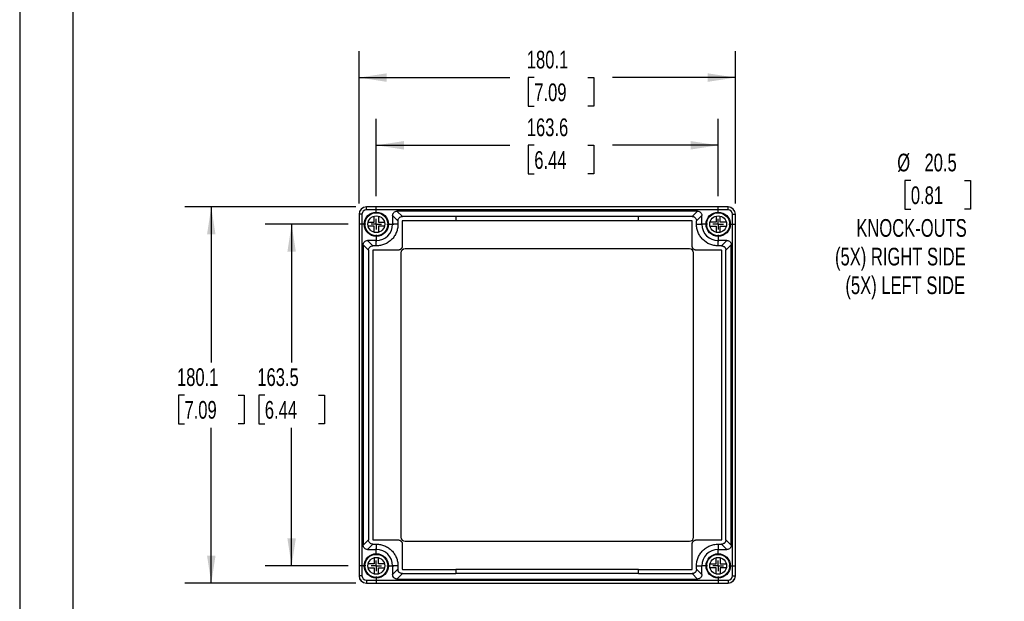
# Model space of a CAD drawing. Header units: millimetres. Extents: x 0 to 1118, y 0 to 864.
# Tile 2 of 5: x 0 to 471, y 307 to 585. Entities that reach past the tile are written whole.
import ezdxf

# ---------------------------------------------------------------- set-up
doc = ezdxf.new("R2010")
doc.units = ezdxf.units.MM
doc.header["$LTSCALE"] = 4
doc.linetypes.add('CENTERX2', pattern=[20.32, 12.7, -2.54, 2.54, -2.54])
doc.layers.add('CENTER', color=40, linetype='CENTERX2')
doc.layers.add('DIMENSIONS', color=140, linetype='Continuous', lineweight=25)
doc.layers.add('TEXT', color=140, linetype='Continuous', lineweight=25)
doc.styles.add('SLDTEXTSTYLE0', font='TXT', dxfattribs={"width": 0.7})
doc.dimstyles.new('SLDDIMSTYLE0', dxfattribs={"dimtxt": 8.632031, "dimasz": 13.208, "dimexe": 0, "dimexo": 0.0625, "dimgap": 2.158008, "dimtad": 0, "dimtih": 1, "dimtoh": 1, "dimdec": 1, "dimrnd": 1e-09, "dimzin": 12, "dimdsep": 46, "dimtxsty": 'SLDTEXTSTYLE0', "dimsah": 1, "dimcen": 0.09, "dimadec": 0, "dimazin": 3, "dimtfac": 1, "dimtdec": 1, "dimtofl": 0, "dimtmove": 0, "dimatfit": 3, "dimfxl": 0, "dimfrac": 2, "dimtolj": 1, "dimtzin": 12, "dimarcsym": 0})
doc.dimstyles.new('SLDDIMSTYLE1', dxfattribs={"dimtxt": 8.632031, "dimasz": 13.208, "dimexe": 0, "dimexo": 0.0625, "dimgap": 2.158008, "dimtad": 0, "dimtih": 1, "dimtoh": 1, "dimdec": 1, "dimrnd": 1e-09, "dimzin": 12, "dimdsep": 46, "dimtxsty": 'SLDTEXTSTYLE0', "dimsah": 1, "dimcen": 0, "dimadec": 0, "dimazin": 3, "dimtfac": 1, "dimtdec": 1, "dimtofl": 0, "dimtmove": 0, "dimatfit": 3, "dimfxl": 0, "dimfrac": 2, "dimtolj": 1, "dimtzin": 12, "dimarcsym": 0})

# ---------------------------------------------------------------- blocks, each defined once
blk = doc.blocks.new('_D')
at = {"layer": 'DIMENSIONS'}
for p, q in [((170.69, 500.77), (170.69, 537.82)), ((334.29, 500.77), (334.29, 537.82)), ((170.69, 525.12), (234.59, 525.12)), ((246.29, 525.12), (243.39, 525.12)), ((243.39, 525.12), (243.39, 511.41)), ((271.94, 525.12), (274.84, 525.12)), ((274.84, 525.12), (274.84, 511.41)), ((334.29, 525.12), (283.64, 525.12)), ((243.39, 511.41), (246.29, 511.41)), ((274.84, 511.41), (271.94, 511.41))]:
    blk.add_line(p, q, dxfattribs=at)
for points in [[(170.69, 525.12), (183.9, 523.09), (183.9, 527.16)], [(334.29, 525.12), (321.08, 527.16), (321.08, 523.09)]]:
    blk.add_solid(points, dxfattribs=at)
at = {"layer": 'DIMENSIONS', "char_height": 8.467, "attachment_point": 1, "style": 'SLDTEXTSTYLE0'}
for s, insert in [('163.6', (242.7, 537.97)), ('6.44', (246.29, 522.32))]:
    blk.add_mtext(s, dxfattribs=dict(at, insert=insert))
blk = doc.blocks.new('_D_1')
at = {"layer": 'DIMENSIONS'}
for p, q in [((162.44, 497.23), (162.44, 570.24)), ((342.54, 497.23), (342.54, 570.24)), ((162.44, 557.54), (234.59, 557.54)), ((246.29, 557.54), (243.39, 557.54)), ((243.39, 557.54), (243.39, 543.82)), ((271.94, 557.54), (274.84, 557.54)), ((274.84, 557.54), (274.84, 543.82)), ((342.54, 557.54), (283.64, 557.54)), ((243.39, 543.82), (246.29, 543.82)), ((274.84, 543.82), (271.94, 543.82))]:
    blk.add_line(p, q, dxfattribs=at)
for points in [[(162.44, 557.54), (175.65, 555.5), (175.65, 559.57)], [(342.54, 557.54), (329.33, 559.57), (329.33, 555.5)]]:
    blk.add_solid(points, dxfattribs=at)
at = {"layer": 'DIMENSIONS', "char_height": 8.467, "attachment_point": 1, "style": 'SLDTEXTSTYLE0'}
for s, insert in [('180.1', (242.7, 570.38)), ('7.09', (246.29, 554.73))]:
    blk.add_mtext(s, dxfattribs=dict(at, insert=insert))
blk = doc.blocks.new('_D_2')
at = {"layer": 'DIMENSIONS'}
for p, q in [((157.27, 487.35), (117.45, 487.35)), ((130.15, 487.35), (130.15, 421.21)), ((117.32, 405.56), (114.42, 405.56)), ((114.42, 405.56), (114.42, 391.84)), ((142.97, 405.56), (145.87, 405.56)), ((145.87, 405.56), (145.87, 391.84)), ((114.42, 391.84), (117.32, 391.84)), ((145.87, 391.84), (142.97, 391.84)), ((130.15, 323.85), (130.15, 389.91)), ((157.27, 323.85), (117.45, 323.85))]:
    blk.add_line(p, q, dxfattribs=at)
for points in [[(130.15, 487.35), (128.12, 474.15), (132.18, 474.15)], [(130.15, 323.85), (132.18, 337.06), (128.12, 337.06)]]:
    blk.add_solid(points, dxfattribs=at)
at = {"layer": 'DIMENSIONS', "char_height": 8.467, "attachment_point": 1, "style": 'SLDTEXTSTYLE0'}
for s, insert in [('163.5', (113.73, 418.41)), ('6.44', (117.32, 402.75))]:
    blk.add_mtext(s, dxfattribs=dict(at, insert=insert))
blk = doc.blocks.new('_D_3')
at = {"layer": 'DIMENSIONS'}
for p, q in [((160.86, 495.65), (79, 495.65)), ((91.7, 495.65), (91.7, 421.21)), ((78.87, 405.56), (75.98, 405.56)), ((75.98, 405.56), (75.98, 391.84)), ((104.53, 405.56), (107.42, 405.56)), ((107.42, 405.56), (107.42, 391.84)), ((75.98, 391.84), (78.87, 391.84)), ((107.42, 391.84), (104.53, 391.84)), ((91.7, 315.55), (91.7, 389.91)), ((160.86, 315.55), (79, 315.55))]:
    blk.add_line(p, q, dxfattribs=at)
for points in [[(91.7, 495.65), (89.67, 482.45), (93.73, 482.45)], [(91.7, 315.55), (93.73, 328.76), (89.67, 328.76)]]:
    blk.add_solid(points, dxfattribs=at)
at = {"layer": 'DIMENSIONS', "char_height": 8.467, "attachment_point": 1, "style": 'SLDTEXTSTYLE0'}
for s, insert in [('180.1', (75.28, 418.41)), ('7.09', (78.87, 402.75))]:
    blk.add_mtext(s, dxfattribs=dict(at, insert=insert))
blk = doc.blocks.new('SW_CENTERMARKSYMBOL_0')
at = {"layer": 'CENTER', "color": 0}
for p, q in [((0, 5.08), (0, 8.04)), ((-5.08, 0), (-8.04, 0)), ((0, 0), (-2.54, 0)), ((0, 0), (0, 2.54)), ((0, 0), (0, -2.54)), ((0, 0), (2.54, 0)), ((5.08, 0), (8.04, 0)), ((0, -5.08), (0, -8.04))]:
    blk.add_line(p, q, dxfattribs=at)
blk = doc.blocks.new('SW_CENTERMARKSYMBOL_1')
at = {"layer": 'CENTER', "color": 0}
for p, q in [((0, 5.08), (0, 8.34)), ((-5.08, 0), (-8.34, 0)), ((0, 0), (-2.54, 0)), ((0, 0), (0, 2.54)), ((0, 0), (0, -2.54)), ((0, 0), (2.54, 0)), ((5.08, 0), (8.34, 0)), ((0, -5.08), (0, -8.34))]:
    blk.add_line(p, q, dxfattribs=at)
blk = doc.blocks.new('SW_CENTERMARKSYMBOL_2')
at = {"layer": 'CENTER', "color": 0}
for p, q in [((0, 5.08), (0, 8.34)), ((-5.08, 0), (-8.34, 0)), ((0, 0), (-2.54, 0)), ((0, 0), (0, 2.54)), ((0, 0), (0, -2.54)), ((0, 0), (2.54, 0)), ((5.08, 0), (8.34, 0)), ((0, -5.08), (0, -8.34))]:
    blk.add_line(p, q, dxfattribs=at)
blk = doc.blocks.new('SW_CENTERMARKSYMBOL_3')
at = {"layer": 'CENTER', "color": 0}
for p, q in [((0, 5.08), (0, 8.34)), ((-5.08, 0), (-8.34, 0)), ((0, 0), (-2.54, 0)), ((0, 0), (0, 2.54)), ((0, 0), (0, -2.54)), ((0, 0), (2.54, 0)), ((5.08, 0), (8.34, 0)), ((0, -5.08), (0, -8.34))]:
    blk.add_line(p, q, dxfattribs=at)
blk = doc.blocks.new('_D_6')
at = {"layer": 'DIMENSIONS'}
for p, q in [((426.51, 508.26), (423.61, 508.26)), ((423.61, 508.26), (423.61, 494.54)), ((452.16, 508.26), (455.06, 508.26)), ((455.06, 508.26), (455.06, 494.54)), ((423.61, 494.54), (426.51, 494.54)), ((455.06, 494.54), (452.16, 494.54)), ((517.03, 482.01), (494.8, 482.01)), ((596.34, 460.76), (517.03, 482.01))]:
    blk.add_line(p, q, dxfattribs=at)
blk.add_solid([(596.34, 460.76), (584.1, 466.14), (583.05, 462.21)], dxfattribs=at)
at = {"layer": 'DIMENSIONS', "attachment_point": 1, "style": 'SLDTEXTSTYLE0'}
for s, insert, char_height in [('%%c', (419.99, 521.11), 8.467), ('20.5', (433.03, 521.11), 8.467), ('0.81', (426.51, 505.46), 8.467), ('KNOCK-OUTS', (400.42, 489.81), 8.467), ('(5X) RIGHT SIDE', (390.22, 476.09), 8.4667), ('(5X) LEFT SIDE', (395.19, 462.37), 8.4667)]:
    blk.add_mtext(s, dxfattribs=dict(at, insert=insert, char_height=char_height))

msp = doc.modelspace()

# ---------------------------------------------------------------- linework, layer by layer
at = {"color": 7, "linetype": 'Continuous'}
msp.add_line((0.01, 863.61), (0.01, 0.01), dxfattribs=at)
for p, q in [((339.04, 495.65), (165.94, 495.65)), ((165.94, 494.21), (165.94, 495.6)), ((339.04, 495.6), (165.94, 495.6)), ((339.04, 494.21), (339.04, 495.6)), ((162.44, 492.15), (162.44, 319.05)), ((163.83, 492.1), (162.44, 492.1)), ((162.44, 492.1), (162.44, 319.1)), ((163.83, 492.1), (163.83, 319.1)), ((339.04, 494.21), (165.94, 494.21)), ((169.69, 488.35), (169.69, 491.23)), ((171.69, 491.23), (171.69, 488.35)), ((181.06, 488.99), (178.49, 491.56)), ((178.49, 491.56), (178.49, 487.35)), ((180.58, 493.65), (183.15, 491.09)), ((324.39, 493.65), (180.58, 493.65)), ((208.78, 491.09), (183.15, 491.09)), ((208.78, 491.09), (208.78, 489.03)), ((296.19, 491.09), (208.78, 491.09)), ((296.19, 489.03), (296.19, 491.09)), ((321.82, 491.09), (324.39, 493.65)), ((326.49, 491.56), (323.92, 488.99)), ((326.49, 487.35), (326.49, 491.56)), ((333.29, 491.23), (333.29, 488.35)), ((335.29, 488.35), (335.29, 491.23)), ((341.14, 319.1), (341.14, 492.1)), ((341.14, 492.1), (342.54, 492.1)), ((342.54, 319.05), (342.54, 492.15)), ((342.54, 319.1), (342.54, 492.1)), ((166.81, 488.35), (169.69, 488.35)), ((169.69, 486.35), (166.81, 486.35)), ((169.69, 483.48), (169.69, 486.35)), ((171.69, 488.35), (174.56, 488.35)), ((171.69, 486.35), (171.69, 483.48)), ((174.56, 486.35), (171.69, 486.35)), ((181.06, 487.35), (178.49, 487.35)), ((181.06, 488.99), (181.06, 487.35)), ((296.19, 489.03), (208.78, 489.03)), ((323.92, 487.35), (323.92, 488.99)), ((323.92, 487.35), (326.49, 487.35)), ((333.29, 488.35), (330.41, 488.35)), ((330.41, 486.35), (333.29, 486.35)), ((333.29, 486.35), (333.29, 483.48)), ((338.16, 488.35), (335.29, 488.35)), ((335.29, 486.35), (338.16, 486.35)), ((335.29, 483.48), (335.29, 486.35)), ((166.96, 474.89), (164.39, 477.46)), ((164.39, 477.46), (164.39, 333.75)), ((166.48, 479.55), (169.05, 476.99)), ((170.69, 479.55), (166.48, 479.55)), ((170.69, 476.99), (169.05, 476.99)), ((170.69, 476.99), (170.69, 479.55)), ((334.29, 476.99), (334.29, 479.55)), ((338.49, 479.55), (334.29, 479.55)), ((335.92, 476.99), (334.29, 476.99)), ((335.92, 476.99), (338.49, 479.55)), ((340.59, 477.46), (338.02, 474.89)), ((340.59, 333.75), (340.59, 477.46)), ((166.96, 474.89), (166.96, 336.32)), ((182.44, 473.6), (182.44, 337.6)), ((320.54, 475.6), (184.44, 475.6)), ((322.54, 337.6), (322.54, 473.6)), ((338.02, 336.32), (338.02, 474.89)), ((164.39, 333.75), (166.96, 336.32)), ((184.44, 335.6), (320.54, 335.6)), ((338.02, 336.32), (340.59, 333.75)), ((169.05, 334.22), (166.48, 331.65)), ((166.48, 331.65), (170.69, 331.65)), ((169.05, 334.22), (170.69, 334.22)), ((170.69, 334.22), (170.69, 331.65)), ((334.29, 334.22), (335.92, 334.22)), ((334.29, 334.22), (334.29, 331.65)), ((334.29, 331.65), (338.49, 331.65)), ((338.49, 331.65), (335.92, 334.22)), ((169.69, 327.73), (169.69, 324.85)), ((171.69, 324.85), (171.69, 327.73)), ((333.29, 324.85), (333.29, 327.73)), ((335.29, 327.73), (335.29, 324.85)), ((169.69, 324.85), (166.81, 324.85)), ((166.81, 322.85), (169.69, 322.85)), ((169.69, 322.85), (169.69, 319.98)), ((174.56, 324.85), (171.69, 324.85)), ((171.69, 319.98), (171.69, 322.85)), ((171.69, 322.85), (174.56, 322.85)), ((181.06, 323.85), (178.49, 323.85)), ((178.49, 323.85), (178.49, 319.65)), ((178.49, 319.65), (181.06, 322.22)), ((181.06, 323.85), (181.06, 322.22)), ((208.78, 322.17), (208.78, 320.12)), ((296.19, 322.17), (208.78, 322.17)), ((296.19, 320.12), (296.19, 322.17)), ((323.92, 322.22), (323.92, 323.85)), ((323.92, 323.85), (326.49, 323.85)), ((323.92, 322.22), (326.49, 319.65)), ((326.49, 319.65), (326.49, 323.85)), ((330.41, 324.85), (333.29, 324.85)), ((333.29, 322.85), (330.41, 322.85)), ((333.29, 319.98), (333.29, 322.85)), ((335.29, 324.85), (338.16, 324.85)), ((335.29, 322.85), (335.29, 319.98)), ((338.16, 322.85), (335.29, 322.85)), ((163.83, 319.1), (162.44, 319.1)), ((165.94, 317), (339.04, 317)), ((165.94, 317), (165.94, 315.6)), ((183.15, 320.12), (180.58, 317.55)), ((180.58, 317.55), (324.39, 317.55)), ((296.19, 320.12), (208.78, 320.12)), ((324.39, 317.55), (321.82, 320.12)), ((339.04, 317), (339.04, 315.6)), ((341.14, 319.1), (342.54, 319.1)), ((165.94, 315.6), (339.04, 315.6)), ((165.94, 315.55), (339.04, 315.55))]:
    msp.add_line(p, q)
at = {"flags": 128}
for points in [[(183.11, 488.94), (183.11, 482.21), (183.11, 476.93)], [(335.73, 474.93), (329.09, 474.93), (323.87, 474.93)], [(323.87, 336.27), (330.59, 336.27), (335.87, 336.27)], [(296.19, 320.12), (297.08, 320.12), (309.45, 320.12), (321.82, 320.12)]]:
    msp.add_lwpolyline(points, dxfattribs=at)
for centre, radius in [((170.69, 487.35), 5.8), ((170.69, 487.35), 5.5), ((170.69, 487.35), 4), ((334.29, 487.35), 5.8), ((334.29, 487.35), 5.5), ((334.29, 487.35), 4), ((170.69, 323.85), 5.8), ((170.69, 323.85), 5.5), ((170.69, 323.85), 4), ((334.29, 323.85), 5.8), ((334.29, 323.85), 5.5), ((334.29, 323.85), 4)]:
    msp.add_circle(centre, radius)
for centre, radius, start, end in [((165.94, 492.15), 3.5, 90, 180), ((165.94, 492.1), 3.5, 90, 180), ((339.04, 492.15), 3.5, 0, 90), ((339.04, 492.1), 3.5, 0, 90), ((165.94, 492.1), 2.11, 90, 180), ((339.04, 492.1), 2.11, 0, 90), ((170.69, 487.35), 7.8, 270, 0), ((334.29, 487.35), 7.8, 180, 270), ((184.44, 473.6), 2, 90, 180), ((320.54, 473.6), 2, 0, 90), ((184.44, 337.6), 2, 180, 270), ((320.54, 337.6), 2, 270, 0), ((170.69, 323.85), 7.8, 0, 90), ((334.29, 323.85), 7.8, 90, 180), ((165.94, 319.1), 3.5, 180, 270), ((165.94, 319.05), 3.5, 180, 270), ((165.94, 319.1), 2.11, 180, 270), ((339.04, 319.1), 2.11, 270, 0), ((339.04, 319.1), 3.5, 270, 0), ((339.04, 319.05), 3.5, 270, 0)]:
    msp.add_arc(centre, radius, start, end)
for points, knots in [([(178.49, 491.56), (178.49, 491.8), (178.53, 492.07), (178.74, 492.59), (178.9, 492.84), (179.31, 493.24), (179.55, 493.4), (180.07, 493.61), (180.34, 493.65), (180.58, 493.65)], [0, 0, 0, 0, 0.25, 0.25, 0.5, 0.5, 0.75, 0.75, 1, 1, 1, 1]), ([(181.06, 488.99), (181.06, 489.26), (181.11, 489.54), (181.32, 490.04), (181.48, 490.28), (181.86, 490.67), (182.1, 490.82), (182.6, 491.03), (182.88, 491.09), (183.15, 491.09)], [0, 0, 0, 0, 0.25, 0.25, 0.5, 0.5, 0.75, 0.75, 1, 1, 1, 1]), ([(321.82, 491.09), (321.56, 491.09), (321.29, 491.09), (320.75, 491.09), (319.95, 491.09), (318.08, 491.09), (314.35, 491.09), (306.87, 491.09), (300.47, 491.09), (296.19, 491.09)], [0, 0, 0, 0, 0.03125, 0.03125, 0.0625, 0.125, 0.25, 0.5, 1, 1, 1, 1]), ([(321.82, 491.09), (321.96, 491.09), (322.1, 491.07), (322.36, 491.02), (322.5, 490.98), (322.75, 490.87), (322.87, 490.81), (323.1, 490.66), (323.2, 490.57), (323.5, 490.28), (323.65, 490.05), (323.81, 489.67), (323.85, 489.53), (323.89, 489.33), (323.9, 489.26), (323.92, 489.13), (323.92, 489.06), (323.92, 488.99)], [0, 0, 0, 0, 0.125, 0.125, 0.25, 0.25, 0.375, 0.375, 0.5, 0.5, 0.75, 0.75, 0.875, 0.875, 0.9375, 0.9375, 1, 1, 1, 1]), ([(324.39, 493.65), (324.64, 493.65), (324.9, 493.61), (325.42, 493.4), (325.67, 493.24), (326.08, 492.84), (326.24, 492.59), (326.44, 492.07), (326.49, 491.8), (326.49, 491.56)], [0, 0, 0, 0, 0.25, 0.25, 0.5, 0.5, 0.75, 0.75, 1, 1, 1, 1]), ([(181.06, 487.35), (181.06, 486.67), (180.99, 485.99), (180.72, 484.65), (180.52, 484), (180, 482.74), (179.67, 482.14), (178.91, 481), (178.48, 480.48), (177.77, 479.77), (177.52, 479.54), (176.99, 479.11), (176.71, 478.91), (175.87, 478.35), (175.28, 478.03), (174.34, 477.64), (174.02, 477.53), (173.36, 477.33), (173.04, 477.25), (172.04, 477.05), (171.37, 476.99), (170.69, 476.99)], [0, 0, 0, 0, 0.125, 0.125, 0.25, 0.25, 0.375, 0.375, 0.5, 0.5, 0.5625, 0.5625, 0.625, 0.625, 0.75, 0.75, 0.8125, 0.8125, 0.875, 0.875, 1, 1, 1, 1]), ([(208.78, 489.03), (207.84, 489.03), (205.32, 489.03), (202.06, 489.03), (198.83, 489.03), (196.08, 489.03), (193.52, 489.03), (191.32, 489.03), (189.63, 489.03), (188.1, 489.03), (186.72, 489.03), (185.6, 489.03), (184.65, 489.03), (184.1, 489.03), (183.61, 489.03), (183.4, 489.03), (183.2, 489.03), (183.19, 489.03), (183.18, 489.03), (183.16, 489.03), (183.15, 489.02), (183.14, 489.01), (183.13, 489), (183.12, 488.99), (183.12, 488.98), (183.12, 488.98), (183.11, 488.97), (183.11, 488.96), (183.11, 488.96), (183.11, 488.95), (183.11, 488.94), (183.11, 488.94), (183.11, 488.94)], [0.64930783, 0.64930783, 0.64930783, 0.64930783, 0.65467102, 0.66388045, 0.66857143, 0.67417842, 0.68072753, 0.68461605, 0.68824327, 0.69158809, 0.69462939, 0.69734607, 0.6990138, 0.7010139, 0.7010139, 0.70237376, 0.70237376, 0.70238398, 0.70247936, 0.70296566, 0.70337758, 0.70375973, 0.70410325, 0.70448226, 0.70467509, 0.70486347, 0.70501604, 0.70516091, 0.70524565, 0.70537936, 0.70544025, 0.70545386, 0.70545386, 0.70545386, 0.70545386]), ([(323.87, 474.93), (323.79, 474.93), (323.65, 474.94), (323.49, 474.97), (323.29, 475.01), (323.09, 475.09), (322.92, 475.17), (322.77, 475.26), (322.64, 475.35), (322.46, 475.51), (322.31, 475.67), (322.19, 475.84), (322.1, 475.99), (322.02, 476.15), (321.96, 476.33), (321.91, 476.5), (321.88, 476.67), (321.87, 476.8), (321.87, 476.9), (321.87, 477.47), (321.87, 478.66), (321.87, 480.7), (321.87, 483.1), (321.87, 484.93), (321.87, 486.27), (321.87, 487.25), (321.87, 488.28), (321.87, 488.94), (321.86, 488.96), (321.86, 488.98), (321.84, 489), (321.83, 489.01), (321.81, 489.03), (321.78, 489.03), (321.74, 489.03), (321.71, 489.03), (321.58, 489.03), (321.33, 489.03), (320.92, 489.03), (320.45, 489.03), (319.91, 489.03), (319.31, 489.03), (318.64, 489.03), (317.88, 489.03), (316.76, 489.03), (315.24, 489.03), (313.29, 489.03), (311.15, 489.03), (308.83, 489.03), (306.35, 489.03), (303.73, 489.03), (300.32, 489.03), (297.8, 489.03), (296.19, 489.03)], [0.51211471, 0.51211471, 0.51211471, 0.51211471, 0.51252961, 0.51328345, 0.51390796, 0.51540045, 0.5168989, 0.51737596, 0.51905728, 0.52043639, 0.52268346, 0.52372613, 0.52500502, 0.5262429, 0.5272349, 0.52825733, 0.52876177, 0.52926624, 0.52946721, 0.52946721, 0.532066, 0.53484803, 0.53711777, 0.53938802, 0.53938802, 0.54019317, 0.54157694, 0.54157694, 0.54207516, 0.54258944, 0.54299984, 0.54326628, 0.54382945, 0.54466018, 0.54466018, 0.54478999, 0.54478999, 0.54530009, 0.54593099, 0.5466648, 0.54749888, 0.54843058, 0.54945727, 0.55057631, 0.551943, 0.5546401, 0.55766304, 0.56099073, 0.56460206, 0.5684759, 0.57259115, 0.57692671, 0.58462572, 0.58462572, 0.58462572, 0.58462572]), ([(334.29, 476.99), (333.61, 476.99), (332.94, 477.05), (331.95, 477.25), (331.62, 477.33), (330.97, 477.52), (330.65, 477.64), (329.08, 478.28), (327.93, 479.05), (326.73, 480.25), (326.5, 480.5), (326.06, 481.03), (325.86, 481.3), (325.29, 482.15), (324.97, 482.75), (324.45, 484.01), (324.25, 484.66), (323.99, 485.99), (323.92, 486.67), (323.92, 487.35)], [0, 0, 0, 0, 0.125, 0.125, 0.1875, 0.1875, 0.25, 0.25, 0.5, 0.5, 0.5625, 0.5625, 0.625, 0.625, 0.75, 0.75, 0.875, 0.875, 1, 1, 1, 1]), ([(164.39, 477.46), (164.39, 477.7), (164.43, 477.97), (164.64, 478.49), (164.8, 478.74), (165.21, 479.14), (165.45, 479.3), (165.97, 479.51), (166.24, 479.55), (166.48, 479.55)], [0, 0, 0, 0, 0.25, 0.25, 0.5, 0.5, 0.75, 0.75, 1, 1, 1, 1]), ([(166.96, 474.89), (166.96, 474.96), (166.96, 475.03), (166.97, 475.16), (166.98, 475.23), (167.02, 475.43), (167.06, 475.57), (167.22, 475.95), (167.38, 476.18), (167.76, 476.56), (167.99, 476.72), (168.5, 476.93), (168.78, 476.99), (169.05, 476.99)], [0, 0, 0, 0, 0.0625, 0.0625, 0.125, 0.125, 0.25, 0.25, 0.5, 0.5, 0.75, 0.75, 1, 1, 1, 1]), ([(183.11, 476.93), (183.11, 476.93), (183.11, 476.93), (183.11, 476.91), (183.11, 476.87), (183.1, 476.81), (183.1, 476.74), (183.09, 476.67), (183.08, 476.57), (183.05, 476.45), (183.01, 476.31), (182.97, 476.19), (182.92, 476.08), (182.86, 475.97), (182.8, 475.87), (182.73, 475.76), (182.63, 475.63), (182.5, 475.49), (182.33, 475.35), (182.15, 475.22), (181.98, 475.13), (181.82, 475.06), (181.7, 475.02), (181.57, 474.99), (181.45, 474.96), (181.36, 474.95), (181.29, 474.94), (181.23, 474.94), (181.19, 474.93), (181.17, 474.93), (181.16, 474.93), (181.14, 474.93), (181.12, 474.93), (180.38, 474.93), (178.53, 474.93), (176.39, 474.93), (174.11, 474.93), (172.17, 474.93), (170.12, 474.93), (169.09, 474.93), (169.07, 474.93), (169.05, 474.92), (169.03, 474.9), (169.02, 474.88), (169.01, 474.87), (169.01, 474.85), (169.01, 474.84), (169.01, 469.87), (169.01, 460.88), (169.01, 450.11), (169.01, 440.75), (169.01, 433.14), (169.01, 424.21), (169.01, 416.56), (169.01, 407.54), (169.01, 392.59), (169.01, 377.45), (169.01, 364.73), (169.01, 356.15), (169.01, 346.89), (169.01, 340.1), (169.01, 336.37), (169.01, 336.36), (169.01, 336.35), (169.01, 336.34), (169.01, 336.33), (169.02, 336.32), (169.03, 336.31), (169.03, 336.31), (169.04, 336.3), (169.05, 336.29), (169.07, 336.28), (169.08, 336.28), (169.09, 336.27), (169.1, 336.27), (169.12, 336.27), (169.23, 336.27), (169.45, 336.27), (169.88, 336.27), (170.5, 336.27), (171.36, 336.27), (172.89, 336.27), (174.2, 336.27), (175.99, 336.27), (177.43, 336.27), (179.17, 336.27), (180.13, 336.27), (180.57, 336.27), (180.82, 336.27), (181, 336.27), (181.07, 336.27), (181.28, 336.27), (181.57, 336.24), (181.96, 336.09), (182.25, 335.93), (182.52, 335.7), (182.71, 335.49), (182.85, 335.25), (182.95, 335.06), (183.02, 334.87), (183.09, 334.6), (183.11, 334.41), (183.11, 333.62), (183.11, 332.54), (183.11, 331.52), (183.11, 330.03), (183.11, 329.04), (183.11, 326.67), (183.11, 324.55), (183.11, 322.91), (183.11, 322.27), (183.11, 322.25), (183.11, 322.24), (183.12, 322.23), (183.12, 322.22), (183.13, 322.21), (183.14, 322.2), (183.16, 322.19), (183.17, 322.18), (183.19, 322.17), (183.2, 322.17), (183.2, 322.17)], [0.7175568, 0.7175568, 0.7175568, 0.7175568, 0.7175667, 0.7175667, 0.7175983, 0.7176705, 0.7178118, 0.71798, 0.7181866, 0.7187064, 0.7193555, 0.7203048, 0.7209769, 0.7216836, 0.7227178, 0.7235861, 0.7247797, 0.7266961, 0.728445, 0.7300655, 0.7317803, 0.7325622, 0.7332981, 0.7339517, 0.7344029, 0.7345909, 0.7347397, 0.7348364, 0.7348802, 0.7348802, 0.7349023, 0.7349023, 0.7349242, 0.7349242, 0.7377222, 0.7416527, 0.7416527, 0.7443746, 0.7470339, 0.7470339, 0.7477157, 0.7483258, 0.7487226, 0.7491335, 0.7495226, 0.7497134, 0.7501172, 0.7501172, 0.7687257, 0.7837878, 0.7915307, 0.8058061, 0.814946, 0.8297276, 0.8401096, 0.8575438, 0.9047201, 0.9275895, 0.9413057, 0.9650452, 0.9969168, 0.9969168, 0.9970419, 0.9971448, 0.9972835, 0.9974265, 0.9977508, 0.9980157, 0.9983582, 0.9986599, 0.9990913, 0.9993709, 0.9997378, 0.9999378, 1, 1, 1, 1.0004743, 1.000854, 1.0016047, 1.0027141, 1.0038899, 1.0067285, 1.0067285, 1.0091348, 1.0107428, 1.0113616, 1.0116516, 1.0119111, 1.0120201, 1.0121097, 1.0121097, 1.0149856, 1.0168989, 1.0190573, 1.0204364, 1.0226835, 1.0237261, 1.025005, 1.0262429, 1.0271964, 1.0294672, 1.0294672, 1.030851, 1.0317534, 1.0317534, 1.0342802, 1.0342802, 1.0384658, 1.0415769, 1.0415769, 1.0417021, 1.0420752, 1.0422526, 1.0425894, 1.0429998, 1.0432663, 1.0438295, 1.044398, 1.044598, 1.0446484, 1.0446484, 1.0446484, 1.0446484]), ([(335.94, 476.99), (336.08, 476.98), (336.22, 476.97), (336.48, 476.91), (336.61, 476.87), (336.86, 476.77), (336.98, 476.7), (337.21, 476.55), (337.32, 476.46), (337.51, 476.27), (337.59, 476.16), (337.74, 475.94), (337.81, 475.81), (337.96, 475.44), (338.02, 475.16), (338.02, 474.89)], [0, 0, 0, 0, 0.125, 0.125, 0.25, 0.25, 0.375, 0.375, 0.5, 0.5, 0.625, 0.625, 0.75, 0.75, 1, 1, 1, 1]), ([(338.49, 479.55), (338.74, 479.55), (339, 479.51), (339.52, 479.3), (339.77, 479.14), (340.18, 478.74), (340.34, 478.49), (340.54, 477.97), (340.59, 477.7), (340.59, 477.46)], [0, 0, 0, 0, 0.25, 0.25, 0.5, 0.5, 0.75, 0.75, 1, 1, 1, 1]), ([(335.87, 336.27), (335.87, 336.27), (335.88, 336.27), (335.89, 336.28), (335.91, 336.28), (335.92, 336.29), (335.94, 336.3), (335.95, 336.31), (335.95, 336.32), (335.96, 336.33), (335.96, 336.34), (335.96, 336.35), (335.97, 336.36), (335.97, 336.37), (335.97, 344.06), (335.97, 356.43), (335.97, 374.83), (335.97, 388.49), (335.97, 401.43), (335.97, 413.91), (335.97, 426.89), (335.97, 439.74), (335.97, 455.34), (335.97, 466.99), (335.97, 474.84), (335.97, 474.85), (335.97, 474.85), (335.96, 474.86), (335.96, 474.88), (335.95, 474.89), (335.94, 474.9), (335.93, 474.91), (335.91, 474.93), (335.88, 474.93), (335.73, 474.93)], [0.2470342, 0.2470342, 0.2470342, 0.2470342, 0.2470395, 0.2470785, 0.2473556, 0.2480991, 0.2484188, 0.2489264, 0.249358, 0.2495811, 0.2497706, 0.2499347, 0.250103, 0.2501172, 0.2501172, 0.3023285, 0.3298094, 0.3591576, 0.3786832, 0.3987783, 0.4233128, 0.44301, 0.4605989, 0.4969168, 0.4969168, 0.4971449, 0.4972835, 0.4974266, 0.497751, 0.4980158, 0.4983584, 0.4986601, 0.4990914, 0.5, 0.5, 0.5, 0.5]), ([(169.05, 334.22), (168.77, 334.22), (168.5, 334.28), (167.99, 334.49), (167.76, 334.65), (167.37, 335.03), (167.22, 335.26), (167.01, 335.77), (166.96, 336.04), (166.96, 336.32)], [0, 0, 0, 0, 0.25, 0.25, 0.5, 0.5, 0.75, 0.75, 1, 1, 1, 1]), ([(296.19, 322.17), (297.37, 322.17), (300.16, 322.17), (304.01, 322.17), (307.62, 322.17), (310.45, 322.17), (313.08, 322.17), (315.49, 322.17), (317.47, 322.17), (319.17, 322.17), (320.15, 322.17), (321.04, 322.17), (321.41, 322.17), (321.79, 322.17), (321.81, 322.18), (321.83, 322.2), (321.85, 322.21), (321.85, 322.22), (321.86, 322.23), (321.86, 322.24), (321.86, 322.25), (321.87, 322.26), (321.87, 322.26), (321.87, 322.27), (321.87, 323.18), (321.87, 324.86), (321.87, 326.83), (321.87, 329.27), (321.87, 331.72), (321.87, 333.56), (321.87, 334.29), (321.87, 334.31), (321.87, 334.34), (321.87, 334.39), (321.87, 334.45), (321.89, 334.56), (321.91, 334.67), (321.94, 334.8), (321.98, 334.93), (322.02, 335.04), (322.07, 335.16), (322.13, 335.26), (322.2, 335.38), (322.29, 335.51), (322.41, 335.65), (322.56, 335.79), (322.73, 335.93), (322.89, 336.02), (323.07, 336.11), (323.2, 336.16), (323.39, 336.22), (323.5, 336.24), (323.6, 336.26), (323.67, 336.26), (323.73, 336.27), (323.79, 336.27), (323.82, 336.27), (323.84, 336.27), (323.85, 336.27), (323.86, 336.27), (323.86, 336.27), (323.87, 336.27)], [0.16930243, 0.16930243, 0.16930243, 0.16930243, 0.17417842, 0.18072753, 0.18461605, 0.18824327, 0.19158809, 0.19462939, 0.19734607, 0.1990138, 0.2010139, 0.2010139, 0.20237376, 0.20237376, 0.20337749, 0.20375961, 0.20410311, 0.20448212, 0.20467496, 0.20486336, 0.20501595, 0.20516085, 0.2052456, 0.20545701, 0.20545701, 0.20783178, 0.20986613, 0.21083823, 0.21484116, 0.21756674, 0.21756674, 0.21757961, 0.21760617, 0.2176438, 0.21773521, 0.21789998, 0.21831321, 0.21886749, 0.2195468, 0.22033513, 0.22099447, 0.22198611, 0.22281004, 0.22393309, 0.22572105, 0.22734369, 0.2291712, 0.23109844, 0.23151246, 0.23313413, 0.23378337, 0.23430352, 0.23451019, 0.23467859, 0.23482012, 0.23486996, 0.23489604, 0.23489604, 0.23492421, 0.23492421, 0.23493143, 0.23493143, 0.23493143, 0.23493143]), ([(338.02, 336.32), (338.02, 336.04), (337.96, 335.77), (337.81, 335.39), (337.74, 335.27), (337.59, 335.04), (337.5, 334.93), (337.31, 334.74), (337.2, 334.65), (336.98, 334.5), (336.85, 334.44), (336.47, 334.28), (336.2, 334.22), (335.92, 334.22)], [0, 0, 0, 0, 0.25, 0.25, 0.375, 0.375, 0.5, 0.5, 0.625, 0.625, 0.75, 0.75, 1, 1, 1, 1]), ([(166.48, 331.65), (166.24, 331.65), (165.97, 331.7), (165.45, 331.9), (165.21, 332.06), (164.8, 332.47), (164.64, 332.72), (164.43, 333.24), (164.39, 333.5), (164.39, 333.75)], [0, 0, 0, 0, 0.25, 0.25, 0.5, 0.5, 0.75, 0.75, 1, 1, 1, 1]), ([(170.69, 334.22), (171.37, 334.22), (172.04, 334.15), (173.04, 333.96), (173.37, 333.88), (174.02, 333.68), (174.34, 333.56), (175.28, 333.17), (175.88, 332.86), (176.72, 332.29), (177, 332.09), (177.52, 331.66), (177.77, 331.43), (178.49, 330.71), (178.92, 330.19), (179.49, 329.34), (179.67, 329.05), (179.99, 328.45), (180.13, 328.14), (180.53, 327.19), (180.72, 326.54), (180.92, 325.55), (180.97, 325.22), (181.02, 324.71), (181.03, 324.54), (181.05, 324.2), (181.06, 324.02), (181.06, 323.85)], [0, 0, 0, 0, 0.125, 0.125, 0.1875, 0.1875, 0.25, 0.25, 0.375, 0.375, 0.4375, 0.4375, 0.5, 0.5, 0.625, 0.625, 0.6875, 0.6875, 0.75, 0.75, 0.875, 0.875, 0.9375, 0.9375, 0.96875, 0.96875, 1, 1, 1, 1]), ([(323.92, 323.85), (323.92, 324.54), (323.99, 325.22), (324.25, 326.55), (324.45, 327.21), (324.98, 328.47), (325.3, 329.07), (325.86, 329.9), (326.06, 330.18), (326.49, 330.7), (326.72, 330.95), (327.2, 331.43), (327.46, 331.66), (327.98, 332.09), (328.26, 332.3), (329.11, 332.86), (329.7, 333.18), (330.64, 333.56), (330.96, 333.68), (331.61, 333.88), (331.94, 333.96), (332.93, 334.15), (333.6, 334.22), (334.29, 334.22)], [0, 0, 0, 0, 0.125, 0.125, 0.25, 0.25, 0.375, 0.375, 0.4375, 0.4375, 0.5, 0.5, 0.5625, 0.5625, 0.625, 0.625, 0.75, 0.75, 0.8125, 0.8125, 0.875, 0.875, 1, 1, 1, 1]), ([(340.59, 333.75), (340.59, 333.5), (340.54, 333.24), (340.34, 332.72), (340.18, 332.47), (339.77, 332.06), (339.52, 331.9), (339, 331.7), (338.74, 331.65), (338.49, 331.65)], [0, 0, 0, 0, 0.25, 0.25, 0.5, 0.5, 0.75, 0.75, 1, 1, 1, 1]), ([(183.15, 320.12), (183.01, 320.12), (182.88, 320.13), (182.61, 320.19), (182.48, 320.23), (182.1, 320.38), (181.87, 320.54), (181.48, 320.93), (181.32, 321.16), (181.11, 321.67), (181.06, 321.94), (181.06, 322.22)], [0, 0, 0, 0, 0.125, 0.125, 0.25, 0.25, 0.5, 0.5, 0.75, 0.75, 1, 1, 1, 1]), ([(183.2, 322.17), (183.21, 322.17), (183.21, 322.17), (183.22, 322.17), (183.24, 322.17), (183.31, 322.17), (183.44, 322.17), (183.66, 322.17), (183.92, 322.17), (184.22, 322.17), (184.55, 322.17), (184.92, 322.17), (185.34, 322.17), (185.96, 322.17), (186.82, 322.17), (187.94, 322.17), (189.18, 322.17), (190.56, 322.17), (192.06, 322.17), (193.69, 322.17), (195.96, 322.17), (198.84, 322.17), (203.14, 322.17), (206.49, 322.17), (208.7, 322.17), (208.78, 322.17)], [0.04464842, 0.04464842, 0.04464842, 0.04464842, 0.04466018, 0.04466018, 0.04478999, 0.04478999, 0.04530009, 0.04593099, 0.0466648, 0.04749888, 0.04843058, 0.04945727, 0.05057631, 0.051943, 0.0546401, 0.05766304, 0.06099073, 0.06460206, 0.0684759, 0.07259115, 0.07692671, 0.08527896, 0.0932183, 0.10638409, 0.10687645, 0.10687645, 0.10687645, 0.10687645]), ([(323.92, 322.22), (323.92, 322.15), (323.92, 322.08), (323.9, 321.94), (323.89, 321.88), (323.85, 321.67), (323.81, 321.54), (323.65, 321.16), (323.5, 320.93), (323.21, 320.64), (323.1, 320.55), (322.87, 320.4), (322.75, 320.33), (322.5, 320.23), (322.37, 320.19), (322.1, 320.13), (321.96, 320.12), (321.82, 320.12)], [0, 0, 0, 0, 0.0625, 0.0625, 0.125, 0.125, 0.25, 0.25, 0.5, 0.5, 0.625, 0.625, 0.75, 0.75, 0.875, 0.875, 1, 1, 1, 1]), ([(180.58, 317.55), (180.34, 317.55), (180.07, 317.6), (179.55, 317.8), (179.31, 317.96), (178.9, 318.37), (178.74, 318.62), (178.53, 319.14), (178.49, 319.4), (178.49, 319.65)], [0, 0, 0, 0, 0.25, 0.25, 0.5, 0.5, 0.75, 0.75, 1, 1, 1, 1]), ([(183.15, 320.12), (184.22, 320.12), (185.29, 320.12), (187.42, 320.12), (190.63, 320.12), (198.1, 320.12), (204.51, 320.12), (208.78, 320.12)], [0, 0, 0, 0, 0.125, 0.125, 0.25, 0.5, 1, 1, 1, 1]), ([(326.49, 319.65), (326.49, 319.4), (326.44, 319.14), (326.24, 318.62), (326.08, 318.37), (325.67, 317.96), (325.42, 317.8), (324.9, 317.6), (324.64, 317.55), (324.39, 317.55)], [0, 0, 0, 0, 0.25, 0.25, 0.5, 0.5, 0.75, 0.75, 1, 1, 1, 1])]:
    msp.add_open_spline(points, degree=3, knots=knots)
for points in [[(335.92, 476.99), (335.93, 476.99), (335.94, 476.99), (335.94, 476.99)], [(169.05, 334.22), (169.05, 334.22), (169.05, 334.22), (169.05, 334.22)]]:
    msp.add_open_spline(points, degree=3)
at = {"layer": 'TEXT'}
msp.add_line((25.4, 838.2), (25.4, 25.4), dxfattribs=at)

# ---------------------------------------------------------------- block references
at = {"layer": 'CENTER'}
for name, p in [('SW_CENTERMARKSYMBOL_2', (170.69, 487.35)), ('SW_CENTERMARKSYMBOL_1', (334.29, 487.35)), ('SW_CENTERMARKSYMBOL_3', (170.69, 323.85)), ('SW_CENTERMARKSYMBOL_0', (334.29, 323.85))]:
    msp.add_blockref(name, p, dxfattribs=at)

# ---------------------------------------------------------------- dimensions: what is measured, and where the dimension line sits
at = {"layer": 'DIMENSIONS'}
for base, p1, p2, picture, middle in [((342.54, 557.54), (162.44, 492.15), (342.54, 492.15), '_D_1', (259.11, 557.54)), ((334.29, 525.12), (170.69, 495.69), (334.29, 495.69), '_D', (259.11, 525.12))]:
    dim = msp.add_linear_dim(base=base, p1=p1, p2=p2, dimstyle='SLDDIMSTYLE0', dxfattribs=at)
    dim.commit()
    dim.dimension.update_dxf_attribs({"geometry": picture, "text_midpoint": middle, "dimtype": 160})
dim = msp.add_diameter_dim_2p(p1=(616.14, 455.45), p2=(596.34, 460.76), text='<>\\PKNOCK-OUTS\\P(5X) RIGHT SIDE\\P(5X) LEFT SIDE', dimstyle='SLDDIMSTYLE1', dxfattribs=at)
dim.commit()
dim.dimension.update_dxf_attribs({"geometry": '_D_6', "text_midpoint": (439.34, 486.47), "dimtype": 163})
for base, p1, p2, picture, middle in [((91.7, 495.65), (165.94, 315.55), (165.94, 495.65), '_D_3', (91.7, 405.56)), ((130.15, 323.85), (162.35, 487.35), (162.35, 323.85), '_D_2', (130.15, 405.56))]:
    dim = msp.add_linear_dim(base=base, p1=p1, p2=p2, angle=90, dimstyle='SLDDIMSTYLE0', dxfattribs=at)
    dim.commit()
    dim.dimension.update_dxf_attribs({"geometry": picture, "text_midpoint": middle, "dimtype": 160})

doc.saveas('drawing.dxf')
